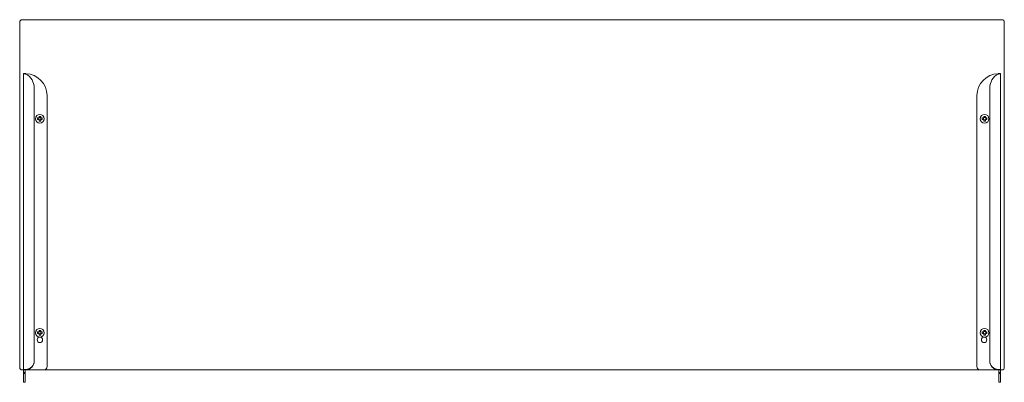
# Model space of a CAD drawing. Header units: millimetres. Extents: x -288 to 612, y -156 to 175.
import ezdxf

# ---------------------------------------------------------------- set-up
doc = ezdxf.new("R2010")
doc.units = ezdxf.units.MM

msp = doc.modelspace()

# ---------------------------------------------------------------- linework, layer by layer
at = {"color": 0, "linetype": 'Continuous', "lineweight": 0}
for p, q in [((-287.66, -142.51), (-287.66, 173.49)), ((-285.66, 175.49), (610.34, 175.49)), ((612.34, 173.49), (612.34, -142.51)), ((-284.16, 126.19), (-284.16, 126.1)), ((-282.66, 126.19), (-284.16, 126.19)), ((-284.16, 126.1), (-284.16, -144.48)), ((-282.66, 126.1), (-282.66, 126.19)), ((-282.35, 126.19), (-282.66, 126.19)), ((607.03, 126.19), (607.34, 126.19)), ((607.34, 126.19), (608.84, 126.19)), ((607.34, 126.1), (607.34, 126.19)), ((608.84, 126.19), (608.84, 126.1)), ((608.84, 126.1), (608.84, -144.48)), ((-274.39, 113.28), (-274.39, -136.31)), ((599.07, 113.28), (599.07, -136.31)), ((-262.69, -141.51), (-262.69, 106.19)), ((587.37, -141.51), (587.37, 106.19)), ((-270.19, 84.24), (-270.19, 85.74)), ((-269.94, 85.99), (-268.44, 85.99)), ((-269.94, 83.99), (-268.44, 83.99)), ((-268.19, 84.24), (-268.19, 85.74)), ((593.31, 84.24), (593.31, 85.74)), ((593.56, 85.99), (595.06, 85.99)), ((593.56, 83.99), (595.06, 83.99)), ((595.31, 84.24), (595.31, 85.74)), ((-270.19, -111.26), (-270.19, -109.76)), ((-269.94, -109.51), (-268.44, -109.51)), ((-269.94, -111.51), (-268.44, -111.51)), ((-268.19, -111.26), (-268.19, -109.76)), ((593.31, -111.26), (593.31, -109.76)), ((593.56, -109.51), (595.06, -109.51)), ((593.56, -111.51), (595.06, -111.51)), ((595.31, -111.26), (595.31, -109.76)), ((-274.39, -136.71), (-274.39, -136.31)), ((599.07, -136.71), (599.07, -136.31)), ((-284.16, -144.51), (-285.66, -144.51)), ((-284.16, -144.48), (-284.16, -144.51)), ((-282.66, -144.51), (-284.16, -144.51)), ((-284.16, -144.51), (-284.16, -146.81)), ((-282.66, -146.81), (-284.16, -146.81)), ((-284.16, -146.81), (-284.16, -147.81)), ((-282.66, -147.81), (-284.16, -147.81)), ((-284.16, -147.81), (-284.16, -154.01)), ((-282.66, -144.51), (-282.66, -144.49)), ((-282.66, -144.51), (-282.66, -146.81)), ((-282.66, -146.81), (-282.66, -147.81)), ((-282.66, -147.81), (-282.66, -154.01)), ((-282.64, -154.01), (-282.64, -144.51)), ((-282.64, -144.51), (-281.91, -144.51)), ((-281.91, -144.51), (-265.69, -144.51)), ((590.37, -144.51), (-265.69, -144.51)), ((606.59, -144.51), (590.37, -144.51)), ((607.32, -144.51), (606.59, -144.51)), ((607.32, -154.01), (607.32, -144.51)), ((607.34, -144.51), (607.34, -144.49)), ((607.34, -144.51), (608.84, -144.51)), ((607.34, -144.51), (607.34, -146.81)), ((607.34, -146.81), (607.34, -147.81)), ((607.34, -146.81), (608.84, -146.81)), ((607.34, -147.81), (607.34, -154.01)), ((607.34, -147.81), (608.84, -147.81)), ((608.84, -144.48), (608.84, -144.51)), ((610.34, -144.51), (608.84, -144.51)), ((608.84, -144.51), (608.84, -146.81)), ((608.84, -146.81), (608.84, -147.81)), ((608.84, -147.81), (608.84, -154.01)), ((-284.16, -155.81), (-284.16, -154.01)), ((-282.66, -155.81), (-284.16, -155.81)), ((-282.66, -155.81), (-282.66, -154.01)), ((607.34, -155.81), (607.34, -154.01)), ((607.34, -155.81), (608.84, -155.81)), ((608.84, -155.81), (608.84, -154.01))]:
    msp.add_line(p, q, dxfattribs=at)
for centre, radius, start, end in [((-285.66, 173.49), 2, 90, 180), ((610.34, 173.49), 2, 0, 90), ((-282.69, 106.19), 20, 0, 87.77115), ((-269.19, 84.99), 4, 90, 270), ((-269.19, 84.99), 4, 270, 90), ((594.31, 84.99), 4, 90, 270), ((594.31, 84.99), 4, 270, 90), ((-269.19, -110.51), 4, 90, 270), ((-269.19, -110.51), 4, 270, 90), ((594.31, -110.51), 4, 90, 270), ((594.31, -110.51), 4, 270, 90), ((-269.19, -117.01), 2.5, 90, 270), ((-269.19, -117.01), 2.5, 270, 90), ((-265.69, -141.51), 3, 270, 0), ((610.34, -142.51), 2, 270, 0)]:
    msp.add_arc(centre, radius, start, end, dxfattribs=at)
at = {"color": 0, "linetype": 'Continuous', "lineweight": 0, "extrusion": (2.20056e-16, -4.58083e-33, -1)}
for centre, radius, start, end in [((-607.37, 106.19), 20, 0, 87.77115), ((-593.87, -117.01), 2.5, 90, 270), ((-590.37, -141.51), 3, 270, 0)]:
    msp.add_arc(centre, radius, start, end, dxfattribs=at)
at = {"color": 0, "linetype": 'Continuous', "lineweight": 0, "extrusion": (2.20056e-16, 3.08137e-31, -1)}
msp.add_arc((-593.87, -117.01), 2.5, 270, 90, dxfattribs=at)
at = {"color": 0, "linetype": 'Continuous', "lineweight": 0, "extrusion": (2.20056e-16, 0, -1)}
msp.add_arc((285.66, -142.51), 2, 270, 0, dxfattribs=at)
at = {"color": 0, "linetype": 'Continuous', "lineweight": 0}
for centre, major_axis, start_param, end_param in [((-289.39, 113.28), (15, 0), 0, 1.048904), ((-282.39, -136.31), (8, 0), -1.511033, 0), ((607.07, -136.71), (-8, 0), 0, 1.511033)]:
    msp.add_ellipse(centre, major_axis=major_axis, ratio=0.963002, start_param=start_param, end_param=end_param, dxfattribs=at)
at = {"color": 0, "linetype": 'Continuous', "lineweight": 0, "extrusion": (2.20056e-16, 1.57847e-30, -1)}
msp.add_ellipse((614.07, 113.28), major_axis=(-15, 0), ratio=0.963002, start_param=0, end_param=1.048904, dxfattribs=at)
at = {"color": 0, "linetype": 'Continuous', "lineweight": 0, "extrusion": (2.20056e-16, 2.48401e-31, -1)}
msp.add_ellipse((-282.39, -136.71), major_axis=(8, 0), ratio=0.963002, start_param=0, end_param=1.511033, dxfattribs=at)
at = {"color": 0, "linetype": 'Continuous', "lineweight": 0, "extrusion": (2.18185e-16, -1.35565e-17, -1)}
msp.add_ellipse((607.07, -136.31), major_axis=(-8, 0), ratio=0.963002, start_param=-1.511033, end_param=0, dxfattribs=at)
at = {"color": 0, "linetype": 'Continuous', "lineweight": 0}
for points, knots in [([(-281.91, 125.8), (-282.2, 125.89), (-282.49, 125.96), (-282.76, 126.01), (-282.9, 126.04), (-283.02, 126.06), (-283.15, 126.08), (-283.21, 126.09), (-283.26, 126.09), (-283.32, 126.1), (-283.38, 126.11), (-283.43, 126.11), (-283.48, 126.12), (-283.59, 126.13), (-283.68, 126.14), (-283.77, 126.14), (-283.81, 126.14), (-283.85, 126.14), (-283.88, 126.14), (-283.9, 126.14), (-283.92, 126.14), (-283.94, 126.14), (-283.94, 126.14), (-283.95, 126.14), (-283.96, 126.14), (-283.96, 126.14), (-283.97, 126.14), (-283.97, 126.14), (-283.97, 126.14), (-283.98, 126.14), (-283.98, 126.14), (-283.98, 126.14), (-283.98, 126.14), (-283.98, 126.14), (-284.03, 126.14), (-284.07, 126.13), (-284.11, 126.13), (-284.14, 126.12), (-284.16, 126.11), (-284.16, 126.1)], [0, 0, 0, 0, 0.25, 0.25, 0.25, 0.375, 0.375, 0.375, 0.4375, 0.4375, 0.4375, 0.5, 0.5, 0.5, 0.625, 0.625, 0.625, 0.6875, 0.6875, 0.6875, 0.71875, 0.71875, 0.71875, 0.734375, 0.734375, 0.734375, 0.742187, 0.742187, 0.742187, 0.746094, 0.746094, 0.746094, 0.75, 0.75, 0.75, 0.875, 0.875, 0.875, 1, 1, 1, 1]), ([(-282.6, 125.98), (-282.6, 125.98), (-282.6, 125.98), (-282.6, 125.98), (-282.6, 125.98), (-282.63, 126.02), (-282.66, 126.06), (-282.66, 126.1)], [0.745779, 0.745779, 0.745779, 0.745779, 0.7460938, 0.7460938, 0.75, 0.75, 1, 1, 1, 1]), ([(-281.91, 126.17), (-282.02, 126.18), (-282.1, 126.18), (-282.14, 126.18), (-282.19, 126.18), (-282.26, 126.18), (-282.35, 126.19)], [0, 0, 0, 0, 0.5, 0.5, 0.5, 1, 1, 1, 1]), ([(606.59, 126.17), (606.64, 126.17), (606.69, 126.18), (606.76, 126.18), (606.79, 126.18), (606.84, 126.18), (606.87, 126.18), (606.94, 126.18), (606.98, 126.19), (607.03, 126.19)], [0, 0, 0, 0, 0.25, 0.25, 0.5, 0.5, 0.75, 0.75, 1, 1, 1, 1]), ([(606.59, 125.8), (606.88, 125.89), (607.17, 125.96), (607.44, 126.01), (607.57, 126.04), (607.7, 126.06), (607.82, 126.08), (607.88, 126.09), (607.94, 126.09), (607.99, 126.1), (608.05, 126.11), (608.1, 126.11), (608.16, 126.12), (608.31, 126.13), (608.45, 126.14), (608.56, 126.14), (608.58, 126.14), (608.59, 126.14), (608.61, 126.14), (608.62, 126.14), (608.63, 126.14), (608.63, 126.14), (608.64, 126.14), (608.64, 126.14), (608.65, 126.14), (608.65, 126.14), (608.65, 126.14), (608.65, 126.14), (608.65, 126.14), (608.66, 126.14), (608.66, 126.14), (608.75, 126.14), (608.84, 126.12), (608.84, 126.1)], [0, 0, 0, 0, 0.25, 0.25, 0.25, 0.375, 0.375, 0.375, 0.4375, 0.4375, 0.4375, 0.5, 0.5, 0.5, 0.6875, 0.6875, 0.6875, 0.71875, 0.71875, 0.71875, 0.734375, 0.734375, 0.734375, 0.742188, 0.742188, 0.742188, 0.746094, 0.746094, 0.746094, 0.75, 0.75, 0.75, 1, 1, 1, 1]), ([(607.28, 125.98), (607.28, 125.98), (607.28, 125.98), (607.31, 126.02), (607.34, 126.06), (607.34, 126.1)], [0.7452587, 0.7452587, 0.7452587, 0.7452587, 0.75, 0.75, 1, 1, 1, 1]), ([(-271.33, 85.74), (-271.35, 85.48), (-271.36, 85.22), (-271.36, 84.75), (-271.35, 84.49), (-271.33, 84.24)], [2.4024788, 2.4024788, 2.4024788, 2.4024788, 2.473731, 2.473731, 2.5449832, 2.5449832, 2.5449832, 2.5449832]), ([(-271.33, 85.74), (-271.26, 85.74), (-271.19, 85.74), (-270.73, 85.74), (-270.33, 85.74), (-269.94, 85.74)], [2.5633073, 2.5633073, 2.5633073, 2.5633073, 2.5832995, 2.5832995, 2.6966603, 2.6966603, 2.6966603, 2.6966603]), ([(-271.33, 84.24), (-271.26, 84.24), (-271.19, 84.24), (-270.73, 84.24), (-270.33, 84.24), (-269.94, 84.24)], [2.5633073, 2.5633073, 2.5633073, 2.5633073, 2.5832995, 2.5832995, 2.6966603, 2.6966603, 2.6966603, 2.6966603]), ([(-269.94, 85.74), (-269.94, 86.13), (-269.94, 86.53), (-269.94, 86.99), (-269.94, 87.06), (-269.94, 87.13)], [2.8436586, 2.8436586, 2.8436586, 2.8436586, 2.9570195, 2.9570195, 2.9770116, 2.9770116, 2.9770116, 2.9770116]), ([(-269.94, 82.84), (-269.94, 82.91), (-269.94, 82.98), (-269.94, 83.44), (-269.94, 83.84), (-269.94, 84.24)], [2.5633073, 2.5633073, 2.5633073, 2.5633073, 2.5832995, 2.5832995, 2.6966603, 2.6966603, 2.6966603, 2.6966603]), ([(-268.44, 85.74), (-268.44, 86.13), (-268.44, 86.53), (-268.44, 86.99), (-268.44, 87.06), (-268.44, 87.13)], [2.8436586, 2.8436586, 2.8436586, 2.8436586, 2.9570195, 2.9570195, 2.9770116, 2.9770116, 2.9770116, 2.9770116]), ([(-268.44, 85.74), (-268.05, 85.74), (-267.65, 85.74), (-267.19, 85.74), (-267.12, 85.74), (-267.05, 85.74)], [2.8436586, 2.8436586, 2.8436586, 2.8436586, 2.9570195, 2.9570195, 2.9770116, 2.9770116, 2.9770116, 2.9770116]), ([(-268.44, 84.24), (-268.05, 84.24), (-267.65, 84.24), (-267.19, 84.24), (-267.12, 84.24), (-267.05, 84.24)], [2.8436586, 2.8436586, 2.8436586, 2.8436586, 2.9570195, 2.9570195, 2.9770116, 2.9770116, 2.9770116, 2.9770116]), ([(-268.44, 82.84), (-268.44, 82.91), (-268.44, 82.98), (-268.44, 83.44), (-268.44, 83.84), (-268.44, 84.24)], [2.5633073, 2.5633073, 2.5633073, 2.5633073, 2.5832995, 2.5832995, 2.6966603, 2.6966603, 2.6966603, 2.6966603]), ([(-267.05, 84.24), (-267.03, 84.49), (-267.02, 84.75), (-267.02, 85.22), (-267.03, 85.48), (-267.05, 85.74)], [2.4024788, 2.4024788, 2.4024788, 2.4024788, 2.473731, 2.473731, 2.5449832, 2.5449832, 2.5449832, 2.5449832]), ([(592.17, 85.74), (592.15, 85.48), (592.14, 85.22), (592.14, 84.75), (592.15, 84.49), (592.17, 84.24)], [2.4024788, 2.4024788, 2.4024788, 2.4024788, 2.473731, 2.473731, 2.5449832, 2.5449832, 2.5449832, 2.5449832]), ([(592.17, 85.74), (592.24, 85.74), (592.31, 85.74), (592.77, 85.74), (593.17, 85.74), (593.56, 85.74)], [2.5633073, 2.5633073, 2.5633073, 2.5633073, 2.5832995, 2.5832995, 2.6966603, 2.6966603, 2.6966603, 2.6966603]), ([(592.17, 84.24), (592.24, 84.24), (592.31, 84.24), (592.77, 84.24), (593.17, 84.24), (593.56, 84.24)], [2.5633073, 2.5633073, 2.5633073, 2.5633073, 2.5832995, 2.5832995, 2.6966603, 2.6966603, 2.6966603, 2.6966603]), ([(593.56, 85.74), (593.56, 86.13), (593.56, 86.53), (593.56, 86.99), (593.56, 87.06), (593.56, 87.13)], [2.8436586, 2.8436586, 2.8436586, 2.8436586, 2.9570195, 2.9570195, 2.9770116, 2.9770116, 2.9770116, 2.9770116]), ([(593.56, 82.84), (593.56, 82.91), (593.56, 82.98), (593.56, 83.44), (593.56, 83.84), (593.56, 84.24)], [2.5633073, 2.5633073, 2.5633073, 2.5633073, 2.5832995, 2.5832995, 2.6966603, 2.6966603, 2.6966603, 2.6966603]), ([(595.06, 85.74), (595.06, 86.13), (595.06, 86.53), (595.06, 86.99), (595.06, 87.06), (595.06, 87.13)], [2.8436586, 2.8436586, 2.8436586, 2.8436586, 2.9570195, 2.9570195, 2.9770116, 2.9770116, 2.9770116, 2.9770116]), ([(595.06, 85.74), (595.45, 85.74), (595.85, 85.74), (596.31, 85.74), (596.38, 85.74), (596.45, 85.74)], [2.8436586, 2.8436586, 2.8436586, 2.8436586, 2.9570195, 2.9570195, 2.9770116, 2.9770116, 2.9770116, 2.9770116]), ([(595.06, 84.24), (595.45, 84.24), (595.85, 84.24), (596.31, 84.24), (596.38, 84.24), (596.45, 84.24)], [2.8436586, 2.8436586, 2.8436586, 2.8436586, 2.9570195, 2.9570195, 2.9770116, 2.9770116, 2.9770116, 2.9770116]), ([(595.06, 82.84), (595.06, 82.91), (595.06, 82.98), (595.06, 83.44), (595.06, 83.84), (595.06, 84.24)], [2.5633073, 2.5633073, 2.5633073, 2.5633073, 2.5832995, 2.5832995, 2.6966603, 2.6966603, 2.6966603, 2.6966603]), ([(596.45, 84.24), (596.47, 84.49), (596.48, 84.75), (596.48, 85.22), (596.47, 85.48), (596.45, 85.74)], [2.4024788, 2.4024788, 2.4024788, 2.4024788, 2.473731, 2.473731, 2.5449832, 2.5449832, 2.5449832, 2.5449832]), ([(-271.33, -109.76), (-271.35, -110.02), (-271.36, -110.28), (-271.36, -110.75), (-271.35, -111.01), (-271.33, -111.26)], [2.4024788, 2.4024788, 2.4024788, 2.4024788, 2.473731, 2.473731, 2.5449832, 2.5449832, 2.5449832, 2.5449832]), ([(-271.33, -109.76), (-271.26, -109.76), (-271.19, -109.76), (-270.73, -109.76), (-270.33, -109.76), (-269.94, -109.76)], [2.5633073, 2.5633073, 2.5633073, 2.5633073, 2.5832995, 2.5832995, 2.6966603, 2.6966603, 2.6966603, 2.6966603]), ([(-271.33, -111.26), (-271.26, -111.26), (-271.19, -111.26), (-270.73, -111.26), (-270.33, -111.26), (-269.94, -111.26)], [2.5633073, 2.5633073, 2.5633073, 2.5633073, 2.5832995, 2.5832995, 2.6966603, 2.6966603, 2.6966603, 2.6966603]), ([(-269.94, -109.76), (-269.94, -109.37), (-269.94, -108.97), (-269.94, -108.51), (-269.94, -108.44), (-269.94, -108.37)], [2.8436586, 2.8436586, 2.8436586, 2.8436586, 2.9570195, 2.9570195, 2.9770116, 2.9770116, 2.9770116, 2.9770116]), ([(-269.94, -112.66), (-269.94, -112.59), (-269.94, -112.52), (-269.94, -112.06), (-269.94, -111.66), (-269.94, -111.26)], [2.5633073, 2.5633073, 2.5633073, 2.5633073, 2.5832995, 2.5832995, 2.6966603, 2.6966603, 2.6966603, 2.6966603]), ([(-268.44, -109.76), (-268.44, -109.37), (-268.44, -108.97), (-268.44, -108.51), (-268.44, -108.44), (-268.44, -108.37)], [2.8436586, 2.8436586, 2.8436586, 2.8436586, 2.9570195, 2.9570195, 2.9770116, 2.9770116, 2.9770116, 2.9770116]), ([(-268.44, -109.76), (-268.05, -109.76), (-267.65, -109.76), (-267.19, -109.76), (-267.12, -109.76), (-267.05, -109.76)], [2.8436586, 2.8436586, 2.8436586, 2.8436586, 2.9570195, 2.9570195, 2.9770116, 2.9770116, 2.9770116, 2.9770116]), ([(-268.44, -111.26), (-268.05, -111.26), (-267.65, -111.26), (-267.19, -111.26), (-267.12, -111.26), (-267.05, -111.26)], [2.8436586, 2.8436586, 2.8436586, 2.8436586, 2.9570195, 2.9570195, 2.9770116, 2.9770116, 2.9770116, 2.9770116]), ([(-268.44, -112.66), (-268.44, -112.59), (-268.44, -112.52), (-268.44, -112.06), (-268.44, -111.66), (-268.44, -111.26)], [2.5633073, 2.5633073, 2.5633073, 2.5633073, 2.5832995, 2.5832995, 2.6966603, 2.6966603, 2.6966603, 2.6966603]), ([(-267.05, -111.26), (-267.03, -111.01), (-267.02, -110.75), (-267.02, -110.28), (-267.03, -110.02), (-267.05, -109.76)], [2.4024788, 2.4024788, 2.4024788, 2.4024788, 2.473731, 2.473731, 2.5449832, 2.5449832, 2.5449832, 2.5449832]), ([(592.17, -109.76), (592.15, -110.02), (592.14, -110.28), (592.14, -110.75), (592.15, -111.01), (592.17, -111.26)], [2.4024788, 2.4024788, 2.4024788, 2.4024788, 2.473731, 2.473731, 2.5449832, 2.5449832, 2.5449832, 2.5449832]), ([(592.17, -109.76), (592.24, -109.76), (592.31, -109.76), (592.77, -109.76), (593.17, -109.76), (593.56, -109.76)], [2.5633073, 2.5633073, 2.5633073, 2.5633073, 2.5832995, 2.5832995, 2.6966603, 2.6966603, 2.6966603, 2.6966603]), ([(592.17, -111.26), (592.24, -111.26), (592.31, -111.26), (592.77, -111.26), (593.17, -111.26), (593.56, -111.26)], [2.5633073, 2.5633073, 2.5633073, 2.5633073, 2.5832995, 2.5832995, 2.6966603, 2.6966603, 2.6966603, 2.6966603]), ([(593.56, -109.76), (593.56, -109.37), (593.56, -108.97), (593.56, -108.51), (593.56, -108.44), (593.56, -108.37)], [2.8436586, 2.8436586, 2.8436586, 2.8436586, 2.9570195, 2.9570195, 2.9770116, 2.9770116, 2.9770116, 2.9770116]), ([(593.56, -112.66), (593.56, -112.59), (593.56, -112.52), (593.56, -112.06), (593.56, -111.66), (593.56, -111.26)], [2.5633073, 2.5633073, 2.5633073, 2.5633073, 2.5832995, 2.5832995, 2.6966603, 2.6966603, 2.6966603, 2.6966603]), ([(595.06, -109.76), (595.06, -109.37), (595.06, -108.97), (595.06, -108.51), (595.06, -108.44), (595.06, -108.37)], [2.8436586, 2.8436586, 2.8436586, 2.8436586, 2.9570195, 2.9570195, 2.9770116, 2.9770116, 2.9770116, 2.9770116]), ([(595.06, -109.76), (595.45, -109.76), (595.85, -109.76), (596.31, -109.76), (596.38, -109.76), (596.45, -109.76)], [2.8436586, 2.8436586, 2.8436586, 2.8436586, 2.9570195, 2.9570195, 2.9770116, 2.9770116, 2.9770116, 2.9770116]), ([(595.06, -111.26), (595.45, -111.26), (595.85, -111.26), (596.31, -111.26), (596.38, -111.26), (596.45, -111.26)], [2.8436586, 2.8436586, 2.8436586, 2.8436586, 2.9570195, 2.9570195, 2.9770116, 2.9770116, 2.9770116, 2.9770116]), ([(595.06, -112.66), (595.06, -112.59), (595.06, -112.52), (595.06, -112.06), (595.06, -111.66), (595.06, -111.26)], [2.5633073, 2.5633073, 2.5633073, 2.5633073, 2.5832995, 2.5832995, 2.6966603, 2.6966603, 2.6966603, 2.6966603]), ([(596.45, -111.26), (596.47, -111.01), (596.48, -110.75), (596.48, -110.28), (596.47, -110.02), (596.45, -109.76)], [2.4024788, 2.4024788, 2.4024788, 2.4024788, 2.473731, 2.473731, 2.5449832, 2.5449832, 2.5449832, 2.5449832]), ([(-284.16, -144.48), (-284.16, -144.44), (-284.12, -144.4), (-284.06, -144.36), (-284.05, -144.36), (-284.04, -144.35), (-284.03, -144.34), (-284.02, -144.34), (-284.02, -144.34), (-284.01, -144.34), (-284.01, -144.33), (-284.01, -144.33), (-284, -144.33), (-284, -144.33), (-284, -144.33), (-283.99, -144.33), (-283.88, -144.27), (-283.71, -144.22), (-283.51, -144.17), (-283.35, -144.14), (-283.18, -144.11), (-282.98, -144.08), (-282.95, -144.08), (-282.91, -144.07), (-282.88, -144.07), (-282.86, -144.07), (-282.85, -144.06), (-282.83, -144.06), (-282.82, -144.06), (-282.81, -144.06), (-282.8, -144.06), (-282.79, -144.06), (-282.78, -144.06), (-282.78, -144.06), (-282.55, -144.03), (-282.26, -144.01), (-281.91, -144)], [0, 0, 0, 0, 0.1875, 0.1875, 0.1875, 0.21875, 0.21875, 0.21875, 0.234375, 0.234375, 0.234375, 0.242188, 0.242188, 0.242188, 0.25, 0.25, 0.25, 0.5, 0.5, 0.5, 0.6875, 0.6875, 0.6875, 0.71875, 0.71875, 0.71875, 0.734375, 0.734375, 0.734375, 0.742188, 0.742188, 0.742188, 0.75, 0.75, 0.75, 1, 1, 1, 1]), ([(608.84, -144.48), (608.84, -144.46), (608.82, -144.43), (608.79, -144.4), (608.77, -144.38), (608.74, -144.36), (608.7, -144.34), (608.7, -144.34), (608.69, -144.34), (608.69, -144.34), (608.68, -144.33), (608.68, -144.33), (608.68, -144.33), (608.67, -144.33), (608.67, -144.33), (608.67, -144.33), (608.56, -144.27), (608.39, -144.22), (608.18, -144.17), (608.03, -144.14), (607.85, -144.11), (607.65, -144.08), (607.62, -144.08), (607.59, -144.07), (607.55, -144.07), (607.54, -144.07), (607.52, -144.06), (607.5, -144.06), (607.49, -144.06), (607.49, -144.06), (607.48, -144.06), (607.47, -144.06), (607.47, -144.06), (607.46, -144.06), (607.46, -144.06), (607.46, -144.06), (607.45, -144.06), (607.23, -144.03), (606.94, -144.01), (606.59, -144)], [0, 0, 0, 0, 0.125, 0.125, 0.125, 0.21875, 0.21875, 0.21875, 0.234375, 0.234375, 0.234375, 0.242188, 0.242188, 0.242188, 0.25, 0.25, 0.25, 0.5, 0.5, 0.5, 0.6875, 0.6875, 0.6875, 0.71875, 0.71875, 0.71875, 0.734375, 0.734375, 0.734375, 0.742188, 0.742188, 0.742188, 0.746094, 0.746094, 0.746094, 0.75, 0.75, 0.75, 1, 1, 1, 1]), ([(-282.66, -144.49), (-282.66, -144.49), (-282.65, -144.49), (-282.64, -144.48), (-282.64, -144.48), (-282.63, -144.48), (-282.62, -144.48), (-282.62, -144.48), (-282.61, -144.48), (-282.61, -144.48), (-282.61, -144.48), (-282.61, -144.48), (-282.61, -144.48), (-282.57, -144.48), (-282.51, -144.47), (-282.41, -144.45), (-282.37, -144.45), (-282.31, -144.44), (-282.29, -144.44), (-282.26, -144.44), (-282.25, -144.44), (-282.23, -144.43), (-282.22, -144.43), (-282.22, -144.43), (-282.21, -144.43), (-282.21, -144.43), (-282.2, -144.43), (-282.2, -144.43), (-282.13, -144.42), (-282.03, -144.41), (-281.91, -144.4)], [0.0609328, 0.0609328, 0.0609328, 0.0609328, 0.125, 0.125, 0.1875, 0.1875, 0.21875, 0.21875, 0.234375, 0.234375, 0.2421875, 0.2421875, 0.25, 0.25, 0.5, 0.5, 0.625, 0.625, 0.6875, 0.6875, 0.71875, 0.71875, 0.734375, 0.734375, 0.7421875, 0.7460938, 0.7460938, 0.75, 0.75, 1, 1, 1, 1]), ([(607.33, -144.49), (607.33, -144.49), (607.33, -144.49), (607.32, -144.48), (607.31, -144.48), (607.3, -144.48), (607.3, -144.48), (607.29, -144.48), (607.29, -144.48), (607.24, -144.48), (607.19, -144.47), (607.09, -144.45), (607.05, -144.45), (606.99, -144.44), (606.95, -144.44), (606.92, -144.43), (606.9, -144.43), (606.89, -144.43), (606.88, -144.43), (606.8, -144.42), (606.7, -144.41), (606.59, -144.4)], [0.0609401, 0.0609401, 0.0609401, 0.0609401, 0.125, 0.125, 0.1875, 0.1875, 0.21875, 0.21875, 0.25, 0.25, 0.5, 0.5, 0.625, 0.625, 0.6875, 0.71875, 0.734375, 0.734375, 0.75, 0.75, 1, 1, 1, 1]), ([(-282.66, -154.98), (-282.66, -154.93), (-282.66, -154.89), (-282.66, -154.85), (-282.66, -154.84), (-282.66, -154.82), (-282.66, -154.8), (-282.66, -154.79), (-282.66, -154.78), (-282.66, -154.78), (-282.66, -154.77), (-282.66, -154.77), (-282.66, -154.76), (-282.66, -154.76), (-282.66, -154.76), (-282.66, -154.75), (-282.66, -154.71), (-282.66, -154.68), (-282.66, -154.64), (-282.66, -154.62), (-282.65, -154.6), (-282.65, -154.58), (-282.65, -154.56), (-282.65, -154.53), (-282.65, -154.51), (-282.65, -154.47), (-282.65, -154.43), (-282.65, -154.39), (-282.65, -154.37), (-282.65, -154.35), (-282.65, -154.33), (-282.65, -154.32), (-282.65, -154.31), (-282.65, -154.3), (-282.65, -154.29), (-282.65, -154.29), (-282.65, -154.28), (-282.65, -154.28), (-282.65, -154.27), (-282.65, -154.27), (-282.65, -154.2), (-282.64, -154.11), (-282.64, -154.01)], [0, 0, 0, 0, 0.125, 0.125, 0.125, 0.1875, 0.1875, 0.1875, 0.21875, 0.21875, 0.21875, 0.234375, 0.234375, 0.234375, 0.25, 0.25, 0.25, 0.375, 0.375, 0.375, 0.4375, 0.4375, 0.4375, 0.5, 0.5, 0.5, 0.625, 0.625, 0.625, 0.6875, 0.6875, 0.6875, 0.71875, 0.71875, 0.71875, 0.734375, 0.734375, 0.734375, 0.75, 0.75, 0.75, 1, 1, 1, 1]), ([(607.34, -154.98), (607.34, -154.93), (607.34, -154.89), (607.34, -154.84), (607.34, -154.82), (607.33, -154.79), (607.33, -154.78), (607.33, -154.77), (607.33, -154.77), (607.33, -154.76), (607.33, -154.76), (607.33, -154.71), (607.33, -154.68), (607.33, -154.62), (607.33, -154.6), (607.33, -154.56), (607.33, -154.53), (607.33, -154.47), (607.32, -154.43), (607.32, -154.37), (607.32, -154.35), (607.32, -154.32), (607.32, -154.31), (607.32, -154.29), (607.32, -154.29), (607.32, -154.28), (607.32, -154.27), (607.32, -154.2), (607.32, -154.11), (607.32, -154.01)], [0, 0, 0, 0, 0.125, 0.125, 0.1875, 0.1875, 0.21875, 0.21875, 0.234375, 0.234375, 0.25, 0.25, 0.375, 0.375, 0.4375, 0.4375, 0.5, 0.5, 0.625, 0.625, 0.6875, 0.6875, 0.71875, 0.71875, 0.734375, 0.734375, 0.75, 0.75, 1, 1, 1, 1])]:
    msp.add_open_spline(points, degree=3, knots=knots, dxfattribs=at)
for points in [[(-269.19, 87.15), (-269.43, 87.15), (-269.68, 87.14), (-269.94, 87.13)], [(-269.94, 82.84), (-269.68, 82.83), (-269.43, 82.82), (-269.19, 82.82)], [(-268.44, 87.13), (-268.7, 87.14), (-268.95, 87.15), (-269.19, 87.15)], [(-269.19, 82.82), (-268.95, 82.82), (-268.7, 82.83), (-268.44, 82.84)], [(594.31, 87.15), (594.07, 87.15), (593.82, 87.14), (593.56, 87.13)], [(593.56, 82.84), (593.82, 82.83), (594.07, 82.82), (594.31, 82.82)], [(595.06, 87.13), (594.8, 87.14), (594.55, 87.15), (594.31, 87.15)], [(594.31, 82.82), (594.55, 82.82), (594.8, 82.83), (595.06, 82.84)], [(-269.19, -108.35), (-269.43, -108.35), (-269.68, -108.36), (-269.94, -108.37)], [(-269.94, -112.66), (-269.68, -112.67), (-269.43, -112.68), (-269.19, -112.68)], [(-268.44, -108.37), (-268.7, -108.36), (-268.95, -108.35), (-269.19, -108.35)], [(-269.19, -112.68), (-268.95, -112.68), (-268.7, -112.67), (-268.44, -112.66)], [(594.31, -108.35), (594.07, -108.35), (593.82, -108.36), (593.56, -108.37)], [(593.56, -112.66), (593.82, -112.67), (594.07, -112.68), (594.31, -112.68)], [(595.06, -108.37), (594.8, -108.36), (594.55, -108.35), (594.31, -108.35)], [(594.31, -112.68), (594.55, -112.68), (594.8, -112.67), (595.06, -112.66)], [(-282.66, -144.49), (-282.68, -144.48), (-282.7, -144.48), (-282.72, -144.48)], [(607.39, -144.48), (607.38, -144.48), (607.36, -144.48), (607.33, -144.49)]]:
    msp.add_open_spline(points, degree=3, dxfattribs=at)

doc.saveas('drawing.dxf')
